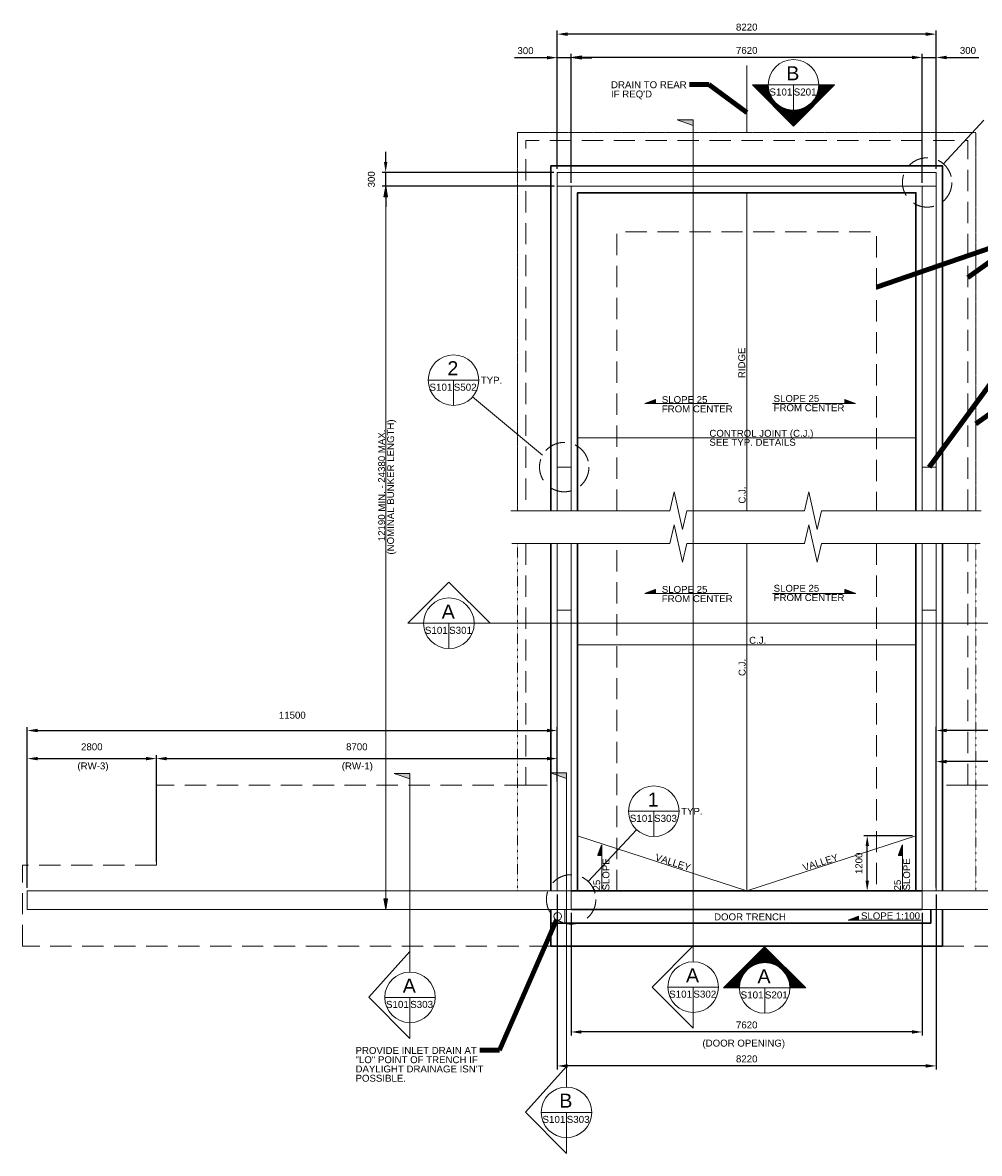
# Model space of a CAD drawing. Header units: inches. Extents: x -11669 to 46102, y -3394 to 33920.
# Tile 1 of 3: x -11669 to 9091, y -3394 to 21144. Entities that reach past the tile are written whole.
import ezdxf

# ---------------------------------------------------------------- set-up
doc = ezdxf.new("R2010")
doc.units = ezdxf.units.IN
doc.header["$MEASUREMENT"] = 0
for name, pattern in [('( Divide )', [1.25, 0.5, -0.25, 0, -0.25, 0, -0.25]), ('( Phantom )', [2.5, 1.25, -0.25, 0.25, -0.25, 0.25, -0.25]), ('DGN3', [693.243468, 462.162312, -231.081156])]:
    doc.linetypes.add(name, pattern=pattern)
for name, color, linetype, lineweight in [('G-ANNO-DIM', 1, 'Continuous', 0), ('G-ANNO-TEXT', 7, 'Continuous', 0), ('S-WALL-LOAD', 3, 'Continuous', 13)]:
    doc.layers.add(name, color=color, linetype=linetype, lineweight=lineweight)
for name, color, linetype, lineweight, true_color in [('S-FNDN-FTNG', 7, 'Continuous', 13, 0x5a4800), ('S-FNDN-PEDS', 7, 'Continuous', 30, 0x5a4800), ('S-JNTS-CTLJ', 7, 'Continuous', 13, 0x00f0f0), ('S-SLAB-EDGE', 7, 'Continuous', 30, 0x5a4800)]:
    doc.layers.add(name, color=color, linetype=linetype, lineweight=lineweight, true_color=true_color)
doc.styles.add('1 50', font='arial.ttf', dxfattribs={"height": 150})
doc.styles.get("Standard").update_dxf_attribs({"font": 'txt.shx'})
doc.styles.add('StyleArial', font='arial.ttf')
doc.styles.add('TITLE20', font='simplex.shx', dxfattribs={"height": 127000})
doc.dimstyles.new('1 50', dxfattribs={"dimtxt": 150, "dimasz": 225, "dimexe": 75, "dimexo": 75, "dimgap": 75, "dimtad": 1, "dimdec": 0, "dimzin": 11, "dimdsep": 46, "dimtxsty": '1 50', "dimsah": 1, "dimcen": 0, "dimadec": 4, "dimazin": 3, "dimtfac": 1, "dimtdec": 0, "dimtofl": 0, "dimtmove": 0, "dimatfit": 3, "dimfxl": 1, "dimtolj": 1, "dimtzin": 0, "dimarcsym": 0})
doc.dimstyles.get("Standard").update_dxf_attribs({"dimtxt": 0.18, "dimasz": 0.18, "dimexe": 0.18, "dimexo": 0.0625, "dimgap": 0.09, "dimtad": 0, "dimtih": 1, "dimtoh": 1, "dimdec": 4, "dimzin": 0, "dimdsep": 46, "dimtxsty": 'Standard', "dimcen": 0.09, "dimadec": 0, "dimazin": 0, "dimtfac": 1, "dimtdec": 4, "dimtofl": 0, "dimtmove": 0, "dimatfit": 3, "dimfxl": 1, "dimtolj": 1, "dimtzin": 0, "dimarcsym": 0})

# ---------------------------------------------------------------- blocks, each defined once
blk = doc.blocks.new('*D12')
at = {"layer": 'Defpoints', "color": 0, "transparency": 16777216}
for p in [(233, 20388), (233, 17593), (7853, 17593)]:
    blk.add_point(p, dxfattribs=at)
at = {"layer": 'G-ANNO-DIM', "color": 0, "lineweight": -2, "transparency": 16777216}
for p, q in [((233, 17668), (233, 20463)), ((7628, 20388), (458, 20388)), ((7853, 17668), (7853, 20463))]:
    blk.add_line(p, q, dxfattribs=at)
at = {"layer": 'G-ANNO-DIM', "color": 0, "transparency": 16777216}
for points in [[(458, 20425), (458, 20350), (233, 20388)], [(7628, 20425), (7628, 20350), (7853, 20388)]]:
    blk.add_solid(points, dxfattribs=at)
at = {"layer": 'G-ANNO-DIM', "color": 0, "transparency": 16777216, "insert": (4043, 20540), "char_height": 150, "attachment_point": 5, "style": '1 50'}
blk.add_mtext('\\A1;7620', dxfattribs=at)
blk = doc.blocks.new('*D13')
at = {"layer": 'Defpoints', "color": 0, "transparency": 16777216}
for p in [(-67, 20894), (-67, 17893), (8153, 17893)]:
    blk.add_point(p, dxfattribs=at)
at = {"layer": 'G-ANNO-DIM', "color": 0, "lineweight": -2, "transparency": 16777216}
for p, q in [((-67, 17968), (-67, 20969)), ((7928, 20894), (158, 20894)), ((8153, 17968), (8153, 20969))]:
    blk.add_line(p, q, dxfattribs=at)
at = {"layer": 'G-ANNO-DIM', "color": 0, "transparency": 16777216}
for points in [[(158, 20931), (158, 20856), (-67, 20894)], [(7928, 20931), (7928, 20856), (8153, 20894)]]:
    blk.add_solid(points, dxfattribs=at)
at = {"layer": 'G-ANNO-DIM', "color": 0, "transparency": 16777216, "insert": (4043, 21045), "char_height": 150, "attachment_point": 5, "style": '1 50'}
blk.add_mtext('\\A1;8220', dxfattribs=at)
blk = doc.blocks.new('*D14')
at = {"layer": 'Defpoints', "color": 0, "transparency": 16777216}
for p in [(8153, 5784), (8153, 5108), (19653, 2300)]:
    blk.add_point(p, dxfattribs=at)
at = {"layer": 'G-ANNO-DIM', "color": 0, "lineweight": -2, "transparency": 16777216}
for p, q in [((8153, 5183), (8153, 5859)), ((19428, 5784), (8378, 5784)), ((19653, 2375), (19653, 5859))]:
    blk.add_line(p, q, dxfattribs=at)
at = {"layer": 'G-ANNO-DIM', "color": 0, "transparency": 16777216}
for points in [[(8378, 5821), (8378, 5746), (8153, 5784)], [(19428, 5821), (19428, 5746), (19653, 5784)]]:
    blk.add_solid(points, dxfattribs=at)
at = {"layer": 'G-ANNO-DIM', "color": 0, "transparency": 16777216, "insert": (13903, 5935), "char_height": 150, "attachment_point": 5, "style": '1 50'}
blk.add_mtext('\\A1;11500', dxfattribs=at)
blk = doc.blocks.new('*D15')
at = {"layer": 'Defpoints', "color": 0, "transparency": 16777216}
for p in [(-67, 5782), (-67, 5184), (-11567, 2300)]:
    blk.add_point(p, dxfattribs=at)
at = {"layer": 'G-ANNO-DIM', "color": 0, "lineweight": -2, "transparency": 16777216}
for p, q in [((-11567, 2375), (-11567, 5857)), ((-11342, 5782), (-292, 5782)), ((-67, 5259), (-67, 5857))]:
    blk.add_line(p, q, dxfattribs=at)
at = {"layer": 'G-ANNO-DIM', "color": 0, "transparency": 16777216}
for points in [[(-11342, 5820), (-11342, 5745), (-11567, 5782)], [(-292, 5820), (-292, 5745), (-67, 5782)]]:
    blk.add_solid(points, dxfattribs=at)
at = {"layer": 'G-ANNO-DIM', "color": 0, "transparency": 16777216, "insert": (-5817, 6114), "char_height": 150, "attachment_point": 5, "style": '1 50'}
blk.add_mtext('\\A1;11500', dxfattribs=at)
blk = doc.blocks.new('*D18')
at = {"layer": 'Defpoints', "color": 0, "transparency": 16777216}
for p in [(-67, 2300), (8153, 2300), (-67, -1496)]:
    blk.add_point(p, dxfattribs=at)
at = {"layer": 'G-ANNO-DIM', "color": 0, "lineweight": -2, "transparency": 16777216}
for p, q in [((-67, 2225), (-67, -1571)), ((8153, 2225), (8153, -1571)), ((7928, -1496), (158, -1496))]:
    blk.add_line(p, q, dxfattribs=at)
at = {"layer": 'G-ANNO-DIM', "color": 0, "transparency": 16777216}
for points in [[(158, -1458), (158, -1533), (-67, -1496)], [(7928, -1458), (7928, -1533), (8153, -1496)]]:
    blk.add_solid(points, dxfattribs=at)
at = {"layer": 'G-ANNO-DIM', "color": 0, "transparency": 16777216, "insert": (4043, -1344), "char_height": 150, "attachment_point": 5, "style": '1 50'}
blk.add_mtext('\\A1;8220', dxfattribs=at)
blk = doc.blocks.new('*D19')
at = {"layer": 'Defpoints', "color": 0, "transparency": 16777216}
for p in [(-67, 20383), (-67, 17893), (233, 17593)]:
    blk.add_point(p, dxfattribs=at)
at = {"layer": 'G-ANNO-DIM', "color": 0, "lineweight": -2, "transparency": 16777216}
for p, q in [((-292, 20383), (-998, 20383)), ((-67, 17968), (-67, 20458)), ((233, 20383), (-67, 20383)), ((233, 17668), (233, 20458)), ((458, 20383), (683, 20383))]:
    blk.add_line(p, q, dxfattribs=at)
at = {"layer": 'G-ANNO-DIM', "color": 0, "transparency": 16777216}
for points in [[(-292, 20420), (-292, 20345), (-67, 20383)], [(458, 20420), (458, 20345), (233, 20383)]]:
    blk.add_solid(points, dxfattribs=at)
at = {"layer": 'G-ANNO-DIM', "color": 0, "transparency": 16777216, "insert": (-757, 20535), "char_height": 150, "attachment_point": 5, "style": '1 50'}
blk.add_mtext('\\A1;300', dxfattribs=at)
blk = doc.blocks.new('*D20')
at = {"layer": 'Defpoints', "color": 0, "transparency": 16777216}
for p in [(8153, 20388), (8153, 17893), (7853, 17593)]:
    blk.add_point(p, dxfattribs=at)
at = {"layer": 'G-ANNO-DIM', "color": 0, "lineweight": -2, "transparency": 16777216}
for p, q in [((7628, 20388), (7403, 20388)), ((7853, 17668), (7853, 20463)), ((7853, 20388), (8153, 20388)), ((8153, 17968), (8153, 20463)), ((8378, 20388), (9083, 20388))]:
    blk.add_line(p, q, dxfattribs=at)
at = {"layer": 'G-ANNO-DIM', "color": 0, "transparency": 16777216}
for points in [[(7628, 20425), (7628, 20350), (7853, 20388)], [(8378, 20425), (8378, 20350), (8153, 20388)]]:
    blk.add_solid(points, dxfattribs=at)
at = {"layer": 'G-ANNO-DIM', "color": 0, "transparency": 16777216, "insert": (8843, 20540), "char_height": 150, "attachment_point": 5, "style": '1 50'}
blk.add_mtext('\\A1;300', dxfattribs=at)
blk = doc.blocks.new('*D21')
at = {"layer": 'Defpoints', "color": 0, "transparency": 16777216}
for p in [(8153, 5108), (12832, 4600), (8153, 2300)]:
    blk.add_point(p, dxfattribs=at)
at = {"layer": 'G-ANNO-DIM', "color": 0, "lineweight": -2, "transparency": 16777216}
for p, q in [((8153, 2375), (8153, 5183)), ((12832, 4675), (12832, 5183)), ((12607, 5108), (8378, 5108))]:
    blk.add_line(p, q, dxfattribs=at)
at = {"layer": 'G-ANNO-DIM', "color": 0, "transparency": 16777216}
for points in [[(8378, 5145), (8378, 5070), (8153, 5108)], [(12607, 5145), (12607, 5070), (12832, 5108)]]:
    blk.add_solid(points, dxfattribs=at)
at = {"layer": 'G-ANNO-DIM', "color": 0, "transparency": 16777216, "insert": (10492, 5259), "char_height": 150, "attachment_point": 5, "style": '1 50'}
blk.add_mtext('\\A1;4680', dxfattribs=at)
blk = doc.blocks.new('*D27')
at = {"layer": 'Defpoints', "color": 0, "transparency": 16777216}
for p in [(233, 1901), (7853, 1901), (233, -759)]:
    blk.add_point(p, dxfattribs=at)
at = {"layer": 'G-ANNO-DIM', "color": 0, "lineweight": -2, "transparency": 16777216}
for p, q in [((233, 1826), (233, -834)), ((7853, 1826), (7853, -834)), ((7628, -759), (458, -759))]:
    blk.add_line(p, q, dxfattribs=at)
at = {"layer": 'G-ANNO-DIM', "color": 0, "transparency": 16777216}
for points in [[(458, -721), (458, -796), (233, -759)], [(7628, -721), (7628, -796), (7853, -759)]]:
    blk.add_solid(points, dxfattribs=at)
at = {"layer": 'G-ANNO-DIM', "color": 0, "transparency": 16777216, "insert": (4043, -607), "char_height": 150, "attachment_point": 5, "style": '1 50'}
blk.add_mtext('\\A1;7620', dxfattribs=at)
blk = doc.blocks.new('*D28')
at = {"layer": 'Defpoints', "color": 0, "transparency": 16777216}
for p in [(-67, 5173), (-67, 4600), (-8767, 2860)]:
    blk.add_point(p, dxfattribs=at)
at = {"layer": 'G-ANNO-DIM', "color": 0, "lineweight": -2, "transparency": 16777216}
for p, q in [((-8767, 2935), (-8767, 5248)), ((-8542, 5173), (-292, 5173)), ((-67, 4675), (-67, 5248))]:
    blk.add_line(p, q, dxfattribs=at)
at = {"layer": 'G-ANNO-DIM', "color": 0, "transparency": 16777216}
for points in [[(-8542, 5210), (-8542, 5135), (-8767, 5173)], [(-292, 5210), (-292, 5135), (-67, 5173)]]:
    blk.add_solid(points, dxfattribs=at)
at = {"layer": 'G-ANNO-DIM', "color": 0, "transparency": 16777216, "insert": (-4417, 5428), "char_height": 150, "attachment_point": 5, "style": 'StyleArial'}
blk.add_mtext('\\A1;8700', dxfattribs=at)
blk = doc.blocks.new('*D29')
at = {"layer": 'Defpoints', "color": 0, "transparency": 16777216}
for p in [(-8767, 5173), (-8767, 2860), (-11567, 2300)]:
    blk.add_point(p, dxfattribs=at)
at = {"layer": 'G-ANNO-DIM', "color": 0, "lineweight": -2, "transparency": 16777216}
for p, q in [((-11567, 2375), (-11567, 5248)), ((-11342, 5173), (-8992, 5173)), ((-8767, 2935), (-8767, 5248))]:
    blk.add_line(p, q, dxfattribs=at)
at = {"layer": 'G-ANNO-DIM', "color": 0, "transparency": 16777216}
for points in [[(-11342, 5210), (-11342, 5135), (-11567, 5173)], [(-8992, 5210), (-8992, 5135), (-8767, 5173)]]:
    blk.add_solid(points, dxfattribs=at)
at = {"layer": 'G-ANNO-DIM', "color": 0, "transparency": 16777216, "insert": (-10167, 5428), "char_height": 150, "attachment_point": 5, "style": 'StyleArial'}
blk.add_mtext('\\A1;2800', dxfattribs=at)
blk = doc.blocks.new('*D30')
at = {"layer": 'Defpoints', "color": 0, "transparency": 16777216}
for p in [(-3791, 17893), (-67, 17893), (-67, 17593)]:
    blk.add_point(p, dxfattribs=at)
at = {"layer": 'G-ANNO-DIM', "color": 0, "lineweight": -2, "transparency": 16777216}
for p, q in [((-3791, 18118), (-3791, 18343)), ((-142, 17893), (-3866, 17893)), ((-3791, 17593), (-3791, 17893)), ((-142, 17593), (-3866, 17593)), ((-3791, 17368), (-3791, 17143))]:
    blk.add_line(p, q, dxfattribs=at)
at = {"layer": 'G-ANNO-DIM', "color": 0, "transparency": 16777216}
for points in [[(-3829, 18118), (-3754, 18118), (-3791, 17893)], [(-3829, 17368), (-3754, 17368), (-3791, 17593)]]:
    blk.add_solid(points, dxfattribs=at)
at = {"layer": 'G-ANNO-DIM', "color": 0, "transparency": 16777216, "insert": (-4101, 17743), "char_height": 150, "attachment_point": 5, "rotation": 90, "style": 'StyleArial'}
blk.add_mtext('\\A1;300', dxfattribs=at)
blk = doc.blocks.new('*D31')
at = {"layer": 'Defpoints', "color": 0, "transparency": 16777216}
for p in [(6658, 3500), (7713, 3500), (7713, 2300)]:
    blk.add_point(p, dxfattribs=at)
at = {"layer": 'G-ANNO-DIM', "color": 0, "lineweight": -2, "transparency": 16777216}
for p, q in [((7638, 3500), (6583, 3500)), ((6658, 2525), (6658, 3275)), ((7638, 2300), (6583, 2300))]:
    blk.add_line(p, q, dxfattribs=at)
at = {"layer": 'G-ANNO-DIM', "color": 0, "transparency": 16777216}
for points in [[(6621, 3275), (6696, 3275), (6658, 3500)], [(6621, 2525), (6696, 2525), (6658, 2300)]]:
    blk.add_solid(points, dxfattribs=at)
at = {"layer": 'G-ANNO-DIM', "color": 0, "transparency": 16777216, "insert": (6478, 2900), "char_height": 150, "attachment_point": 5, "rotation": 90, "style": '1 50'}
blk.add_mtext('\\A1;1200', dxfattribs=at)

msp = doc.modelspace()

# ---------------------------------------------------------------- hatches: boundary and pattern name
at = {"layer": 'G-ANNO-DIM', "linetype": 'Continuous', "extrusion": (0, 0, -1)}
for points in [[(-461.5, 20349.8), (-232.9, 20387.9), (-461.5, 20426)], [(3829.3, 17364.4), (3791.2, 17593), (3753.1, 17364.4)], [(3753.1, 2129.2), (3791.2, 1900.6), (3829.3, 2129.2)]]:
    msp.add_hatch(color=256, dxfattribs=at).paths.add_polyline_path(points)
at = {"layer": 'G-ANNO-TEXT', "extrusion": (0, 0, -1)}
h = msp.add_hatch(dxfattribs=at)
h.set_pattern_fill('USER', color=256, angle=45, style=0, pattern_type=0)
h.set_pattern_definition([(45, (-4486.2754, 18113.0049), (-0.7071068, 0.7071068), [])])
edge = h.paths.add_edge_path()
edge.add_arc((-5057.5, 19791.1), 549, -180, 0, ccw=False)
edge.add_line((-5606.5, 19791.1), (-5948.1, 19791.1))
edge.add_line((-5948.1, 19791.1), (-5056.7, 18898.8))
edge.add_line((-5056.7, 18898.8), (-4165.2, 19791.1))
edge.add_line((-4165.2, 19791.1), (-4508.5, 19791.1))
at = {"layer": 'G-ANNO-TEXT', "linetype": 'Continuous'}
for points in [[(2881.5, 19030.7), (2537.4, 19030.7), (2881.5, 18909.6)], [(-3263.6, 4852.8), (-3607.8, 4852.8), (-3263.6, 4731.7)], [(132.6, 4862.5), (-211.6, 4862.5), (132.6, 4741.4)]]:
    msp.add_hatch(color=7, dxfattribs=at).paths.add_polyline_path(points)
at = {"layer": 'G-ANNO-TEXT', "extrusion": (0, 0, -1)}
h = msp.add_hatch(dxfattribs=at)
h.set_pattern_fill('USER', color=256, angle=45, style=0, pattern_type=0)
h.set_pattern_definition([(45, (-1716.0282, 12802.0757), (-0.7071068, 0.7071068), [])])
h.paths.add_polyline_path([(-1834.6, 12877.2), (-2063.2, 12964.1), (-2063.2, 12877.2)])
at = {"layer": 'G-ANNO-TEXT'}
h = msp.add_hatch(dxfattribs=at)
h.set_pattern_fill('USER', color=256, angle=45, style=0, pattern_type=0)
h.set_pattern_definition([(45, (6292.5418, 12802.0757), (-0.707107, 0.707107), [])])
h.paths.add_polyline_path([(6402.6, 12877.2), (6174, 12964.1), (6174, 12877.2)])
at = {"layer": 'G-ANNO-TEXT', "extrusion": (0, 0, -1)}
h = msp.add_hatch(dxfattribs=at)
h.set_pattern_fill('USER', color=256, angle=45, style=0, pattern_type=0)
h.set_pattern_definition([(45, (-1716.0282, 8683.7797), (-0.7071068, 0.7071068), [])])
h.paths.add_polyline_path([(-1834.6, 8758.9), (-2063.2, 8845.8), (-2063.2, 8758.9)])
at = {"layer": 'G-ANNO-TEXT'}
h = msp.add_hatch(dxfattribs=at)
h.set_pattern_fill('USER', color=256, angle=45, style=0, pattern_type=0)
h.set_pattern_definition([(45, (6292.5418, 8683.7797), (-0.707107, 0.707107), [])])
h.paths.add_polyline_path([(6402.6, 8758.9), (6174, 8845.8), (6174, 8758.9)])
h = msp.add_hatch(dxfattribs=at)
h.set_pattern_fill('USER', color=256, angle=45, style=0, pattern_type=0)
h.set_pattern_definition([(45, (886.0153, 3192.0638), (-0.707107, 0.707107), [])])
h.paths.add_polyline_path([(897.8, 3302.1), (810.9, 3073.5), (897.8, 3073.5)])
h = msp.add_hatch(dxfattribs=at)
h.set_pattern_fill('USER', color=256, angle=45, style=0, pattern_type=0)
h.set_pattern_definition([(45, (7410.2883, 3192.0638), (-0.707107, 0.707107), [])])
h.paths.add_polyline_path([(7422.1, 3302.1), (7335.2, 3073.5), (7422.1, 3073.5)])
at = {"layer": 'G-ANNO-TEXT', "extrusion": (0, 0, -1)}
h = msp.add_hatch(dxfattribs=at)
h.set_pattern_fill('USER', color=256, angle=45, style=0, pattern_type=0)
h.set_pattern_definition([(45, (-6123.3652, 1592.1037), (-0.7071068, 0.7071068), [])])
h.paths.add_polyline_path([(-6241.9, 1667.2), (-6470.5, 1754.1), (-6470.5, 1667.2)])
at = {"layer": 'G-ANNO-TEXT'}
h = msp.add_hatch(dxfattribs=at)
h.set_pattern_fill('USER', color=256, angle=45, style=0, pattern_type=0)
h.set_pattern_definition([(45, (3861.5214, 982.9741), (-0.7071068, 0.7071068), [])])
edge = h.paths.add_edge_path()
edge.add_arc((4432.7, 197.2), 549, 0, 180, ccw=False)
edge.add_line((4981.7, 197.2), (5323.4, 197.2))
edge.add_line((5323.4, 197.2), (4431.9, 1089.5))
edge.add_line((4431.9, 1089.5), (3540.4, 197.2))
edge.add_line((3540.4, 197.2), (3883.7, 197.2))

# ---------------------------------------------------------------- linework, layer by layer
at = {"layer": 'G-ANNO-DIM'}
for p, q in [((232.9, 17669.2), (232.9, 20464.1)), ((537.7, 20387.9), (232.9, 20387.9)), ((-3791.2, 1900.6), (-3791.2, 17593)), ((-3791.2, 17593), (-131.3, 17593)), ((-11567.1, 2372.4), (-11567.1, 5183.7)), ((-66.9, 2372.4), (-66.9, 5183.7)), ((-4689.6, 1900.6), (-4180.4, 1900.6)), ((-206.6, 1600.6), (-206.6, 1900.6)), ((93.4, 1600.6), (93.4, 1900.6))]:
    msp.add_line(p, q, dxfattribs=at)
at = {"layer": 'G-ANNO-DIM', "extrusion": (0, 0, -1), "flags": 128}
for points in [[(-461.5, 20349.8), (-232.9, 20387.9), (-461.5, 20426), (-461.5, 20349.8)], [(3829.3, 17364.4), (3791.2, 17593), (3753.1, 17364.4), (3829.3, 17364.4)], [(3753.1, 2129.2), (3791.2, 1900.6), (3829.3, 2129.2), (3753.1, 2129.2)]]:
    msp.add_lwpolyline(points, dxfattribs=at)
at = {"layer": 'G-ANNO-DIM'}
msp.add_circle((-56.6, 1750.6), 82.5, dxfattribs=at)
at = {"layer": 'G-ANNO-DIM', "extrusion": (0, 0, -1)}
for centre, start, end in [((67.1, 1600.6), 90, 180), ((67.1, 1300.6), 180, 270)]:
    msp.add_arc(centre, 0.001, start, end, dxfattribs=at)
at = {"layer": 'G-ANNO-DIM'}
msp.add_arc((232.9, 1300.6), 0.001, 270, 0, dxfattribs=at)
at = {"layer": 'G-ANNO-TEXT'}
for p, q in [((4508.5, 19791.1), (4165.2, 19791.1)), ((4508.5, 19791.1), (5606.5, 19791.1)), ((5057.5, 19242.1), (5057.5, 19791.1)), ((5604.8, 19791.1), (5948.1, 19791.1)), ((8304.5, 18070), (9186.6, 19025)), ((4042.9, 17453.3), (4042.9, 10552.2)), ((-2867.8, 13385.1), (-1769.7, 13385.1)), ((-2318.8, 13385.1), (-2318.8, 12836.1)), ((-385.5, 11758.5), (-1906.8, 13022.2)), ((1834.6, 12877.2), (3637.9, 12877.2)), ((6402.6, 12877.2), (4599.3, 12877.2)), ((372.6, 12132), (7713.3, 12132)), ((232.9, 11498.4), (-66.9, 11498.4)), ((8152.7, 11498.4), (7852.9, 11498.4)), ((4042.9, 9840.8), (4042.9, 2300.2)), ((1834.6, 8758.9), (3637.9, 8758.9)), ((6402.6, 8758.9), (4599.3, 8758.9)), ((232.9, 8391.5), (-66.9, 8391.5)), ((8152.7, 8391.5), (7852.9, 8391.5)), ((-2418.7, 7560.8), (-2418.7, 8109.8)), ((372.6, 7642.9), (7713.2, 7642.9)), ((1479.2, 4030.1), (2577.3, 4030.1)), ((2028.2, 4030.1), (2028.2, 3481.1)), ((372.6, 3500.2), (4042.9, 2300.2)), ((601.6, 2507.3), (1652.9, 3629.4)), ((7713.2, 3500.2), (4042.9, 2300.2)), ((897.8, 3302.1), (897.8, 2332)), ((7422.1, 3302.1), (7422.1, 2332)), ((6241.9, 1667.2), (7820.9, 1667.2)), ((3540.4, 197.2), (4431.9, 1089.5)), ((5323.4, 197.2), (4431.9, 1089.5)), ((2332.5, 215.6), (3430.5, 215.6)), ((2881.5, 215.6), (2881.5, -333.5)), ((3883.7, 197.2), (4981.7, 197.2)), ((4432.7, -351.8), (4432.7, 197.2)), ((4980.1, 197.2), (5323.4, 197.2)), ((-3812.6, -7.6), (-2714.6, -7.6)), ((-3263.6, -7.6), (-3263.6, -556.6)), ((-416.4, -2502.9), (681.6, -2502.9)), ((132.6, -2502.9), (132.6, -3051.9))]:
    msp.add_line(p, q, dxfattribs=at)
at = {"layer": 'G-ANNO-TEXT', "color": 7, "linetype": 'Continuous', "lineweight": 0}
for p, q in [((2881.5, 764.6), (2881.5, 19030.7)), ((-2967.7, 8109.8), (9940.8, 8109.8)), ((-3263.6, 541.4), (-3263.6, 4852.8)), ((132.6, -1750.2), (132.6, 4741.4))]:
    msp.add_line(p, q, dxfattribs=at)
at = {"layer": 'G-ANNO-TEXT', "linetype": 'DGN3'}
for p, q in [((-752.7, 4599.8), (-66.9, 4599.8)), ((8838.5, 4599.8), (8152.7, 4599.8))]:
    msp.add_line(p, q, dxfattribs=at)
at = {"layer": 'G-ANNO-TEXT', "extrusion": (0, 0, -1), "flags": 128}
msp.add_lwpolyline([(-4508.5, 19791.1, -1), (-5606.5, 19791.1), (-5948.1, 19791.1), (-5056.7, 18898.8), (-4165.2, 19791.1), (-4508.5, 19791.1)], format="xyb", dxfattribs=at)
at = {"layer": 'G-ANNO-TEXT', "color": 7, "linetype": 'Continuous', "lineweight": 13, "flags": 128}
for points in [[(2881.5, 19030.7), (2537.4, 19030.7), (2881.5, 18909.6), (2881.5, 19030.7)], [(-3263.6, 4852.8), (-3607.8, 4852.8), (-3263.6, 4731.7), (-3263.6, 4852.8)], [(132.6, 4862.5), (-211.6, 4862.5), (132.6, 4741.4), (132.6, 4862.5)]]:
    msp.add_lwpolyline(points, dxfattribs=at)
at = {"layer": 'G-ANNO-TEXT', "flags": 128}
for points in [[(2063.2, 12877.2), (2063.2, 12964.1), (1834.6, 12877.2)], [(6402.6, 12877.2), (6174, 12964.1), (6174, 12877.2), (6402.6, 12877.2)], [(-1075.6, 10552.2), (1854.6, 10552.2), (2374, 10552.2), (2466.4, 10958.5), (2651, 10145.8), (2743.4, 10552.2), (4591.5, 10552.2)], [(4591.5, 10552.2), (4776.2, 10552.2), (5295.6, 10552.2), (5388, 10958.5), (5572.7, 10145.8), (5665, 10552.2), (9132.7, 10552.2)], [(-1050.2, 9840.8), (1854.6, 9840.8), (2374, 9840.8), (2466.4, 10247.1), (2651, 9434.4), (2743.4, 9840.8), (4591.5, 9840.8)], [(4591.5, 9840.8), (4776.2, 9840.8), (5295.6, 9840.8), (5388, 10247.1), (5572.7, 9434.4), (5665, 9840.8), (9107.3, 9840.8)], [(2063.2, 8758.9), (2063.2, 8845.8), (1834.6, 8758.9)], [(6402.6, 8758.9), (6174, 8845.8), (6174, 8758.9), (6402.6, 8758.9)], [(897.8, 3302.1), (810.9, 3073.5), (897.8, 3073.5), (897.8, 3302.1)], [(7422.1, 3302.1), (7335.2, 3073.5), (7422.1, 3073.5), (7422.1, 3302.1)]]:
    msp.add_lwpolyline(points, dxfattribs=at)
at = {"layer": 'G-ANNO-TEXT', "extrusion": (0, 0, -1), "flags": 128}
for points in [[(-1834.6, 12877.2), (-2063.2, 12964.1), (-2063.2, 12877.2), (-1834.6, 12877.2)], [(-6174, 12877.2), (-6174, 12964.1), (-6402.6, 12877.2)], [(-1834.6, 8758.9), (-2063.2, 8845.8), (-2063.2, 8758.9), (-1834.6, 8758.9)], [(-6174, 8758.9), (-6174, 8845.8), (-6402.6, 8758.9)], [(-897.8, 3073.5), (-810.9, 3073.5), (-897.8, 3302.1)], [(-7422.1, 3073.5), (-7335.2, 3073.5), (-7422.1, 3302.1)], [(-6241.9, 1667.2), (-6470.5, 1754.1), (-6470.5, 1667.2), (-6241.9, 1667.2)]]:
    msp.add_lwpolyline(points, dxfattribs=at)
at = {"layer": 'G-ANNO-TEXT', "flags": 128}
for points in [[(-1869.6, 8109.8), (-1521.4, 8109.8), (-2417.8, 9002.1), (-3309.3, 8109.8), (-2967.7, 8109.8, -1), (-1869.6, 8109.8, -1)], [(-3263.6, 541.4), (-3263.6, 984.7), (-4155.9, -6.8), (-3263.6, -898.3), (-3263.6, -556.6, -1), (-3263.6, 541.4, -1)], [(2881.5, 764.6), (2881.5, 1107.9), (1989.2, 216.4), (2881.5, -675.1), (2881.5, -333.5, -1), (2881.5, 764.6, -1)], [(3883.7, 197.2, -1), (4981.7, 197.2), (5323.4, 197.2), (4431.9, 1089.5), (3540.4, 197.2), (3883.7, 197.2)], [(132.6, -1953.9), (132.6, -1510.6), (-759.7, -2502.1), (132.6, -3393.5), (132.6, -3051.9, -1), (132.6, -1953.9, -1)]]:
    msp.add_lwpolyline(points, format="xyb", dxfattribs=at)
at = {"layer": 'G-ANNO-TEXT'}
for centre in [(5057.5, 19791.1), (-2418.7, 8109.8), (4432.7, 197.2)]:
    msp.add_circle(centre, 549, dxfattribs=at)
at = {"layer": 'G-ANNO-TEXT', "linetype": 'DGN3'}
for centre in [(7957.8, 17675.2), (83, 11498.4), (232.9, 2118.4)]:
    msp.add_circle(centre, 535.9, dxfattribs=at)
at = {"layer": 'G-ANNO-TEXT', "extrusion": (0, 0, -1)}
for centre in [(2318.8, 13385.1), (-2028.2, 4030.1), (-2881.5, 215.6), (3263.6, -7.6), (-132.6, -2502.9)]:
    msp.add_circle(centre, 549, dxfattribs=at)
at = {"layer": 'S-FNDN-FTNG', "linetype": 'DGN3'}
for p, q in [((-752.7, 4599.8), (-8767.3, 4599.8)), ((8838.5, 4599.8), (12832.3, 4599.8)), ((-11668.7, 1100.8), (-11668.7, 2860)), ((-8767.3, 2860), (-11668.7, 2860)), ((-206.6, 1100.8), (-11668.7, 1100.8)), ((8292.4, 1100.8), (19754.5, 1100.8))]:
    msp.add_line(p, q, dxfattribs=at)
at = {"layer": 'S-FNDN-FTNG'}
msp.add_line((-8767.3, 4599.8), (-8767.3, 2860), dxfattribs=at)
at = {"layer": 'S-FNDN-FTNG', "linetype": 'DGN3', "flags": 128}
msp.add_lwpolyline([(8838.5, 10552.2), (8838.5, 18583.6), (-752.7, 18583.6), (-752.7, 10552.2)], dxfattribs=at)
at = {"layer": 'S-FNDN-FTNG', "linetype": 'DGN3', "extrusion": (0, 0, -1), "flags": 128}
msp.add_lwpolyline([(-1223.5, 10552.2), (-1223.5, 16602.4), (-6862.3, 16602.4), (-6862.3, 10552.2)], dxfattribs=at)
at = {"layer": 'S-FNDN-FTNG', "linetype": 'DGN3'}
for points in [[(-752.7, 9840.8), (-752.7, 4599.8)], [(1223.5, 2300.2), (1223.5, 9840.8)], [(6862.3, 9840.8), (6862.3, 2300.2)], [(8838.5, 4599.8), (8838.5, 9840.8)]]:
    msp.add_open_spline(points, degree=1, dxfattribs=at)
at = {"layer": 'S-FNDN-PEDS'}
for p, q in [((232.9, 2300.2), (7713.2, 2300.2)), ((7713.2, 2300.2), (7852.9, 2300.2))]:
    msp.add_line(p, q, dxfattribs=at)
at = {"layer": 'S-FNDN-PEDS', "extrusion": (0, 0, -1), "flags": 128}
msp.add_lwpolyline([(206.6, 10552.2), (206.6, 18032.5), (-8292.4, 18032.5), (-8292.4, 10552.2)], dxfattribs=at)
at = {"layer": 'S-FNDN-PEDS', "flags": 128}
msp.add_lwpolyline([(7713.2, 10552.2), (7713.5, 17453.3), (372.6, 17453.3), (372.6, 10552.2)], dxfattribs=at)
at = {"layer": 'S-FNDN-PEDS'}
for points in [[(-206.6, 2300.2), (-206.6, 9840.8)], [(372.6, 9840.8), (372.6, 2300.2)], [(7713.2, 2300.2), (7713.2, 9840.8)], [(8292.4, 9840.8), (8292.4, 2300.2)]]:
    msp.add_open_spline(points, degree=1, dxfattribs=at)
at = {"layer": 'S-JNTS-CTLJ'}
msp.add_line((4042.9, 18761.4), (4042.9, 20215.2), dxfattribs=at)
at = {"layer": 'S-JNTS-CTLJ', "linetype": '( Phantom )', "extrusion": (0, 0, -1), "flags": 128}
msp.add_lwpolyline([(930.5, 10552.2), (930.5, 18761.4), (-9016.3, 18761.4), (-9016.3, 10552.2)], dxfattribs=at)
at = {"layer": 'S-JNTS-CTLJ', "linetype": '( Divide )'}
for points in [[(-930.5, 2300.2), (-930.5, 9840.8)], [(9016.3, 9840.8), (9016.3, 2300.2)]]:
    msp.add_open_spline(points, degree=1, dxfattribs=at)
at = {"layer": 'S-SLAB-EDGE'}
for p, q in [((-206.6, 1900.6), (-206.6, 1100.8)), ((8038.1, 1600.6), (8038.1, 1900.6)), ((8292.4, 1900.6), (8292.4, 1100.8)), ((-206.6, 1100.8), (8292.4, 1100.8))]:
    msp.add_line(p, q, dxfattribs=at)
for points in [[(7852.9, 1900.6), (232.9, 1900.6)], [(8038.1, 1600.6), (-206.6, 1600.6)]]:
    msp.add_open_spline(points, degree=1, dxfattribs=at)
at = {"layer": 'S-WALL-LOAD'}
for p, q in [((-66.9, 17593), (8152.7, 17593)), ((232.9, 10552.2), (232.9, 17593)), ((7852.9, 17593), (7852.9, 10552.2)), ((232.9, 2296.2), (232.9, 9840.8)), ((7852.9, 9840.8), (7852.9, 2300.2)), ((232.9, 2300.2), (-11567.1, 2300.2)), ((-11567.1, 1900.6), (-11567.1, 2300.2)), ((232.9, 1900.6), (232.9, 2296.2)), ((7852.9, 2300.2), (19652.9, 2300.2)), ((7852.9, 1900.6), (7852.9, 2300.2)), ((232.9, 1900.6), (-11567.1, 1900.6)), ((7852.9, 1900.6), (19652.9, 1900.6))]:
    msp.add_line(p, q, dxfattribs=at)
at = {"layer": 'S-WALL-LOAD', "flags": 128}
msp.add_lwpolyline([(8152.7, 10552.2), (8152.7, 17892.8), (-66.9, 17892.8), (-66.9, 10552.2)], dxfattribs=at)
at = {"layer": 'S-WALL-LOAD'}
for points in [[(-66.9, 9840.8), (-66.9, 2300.2)], [(8152.7, 2300.2), (8152.7, 9840.8)]]:
    msp.add_open_spline(points, degree=1, dxfattribs=at)

# ---------------------------------------------------------------- texts
at = {"layer": 'G-ANNO-DIM', "color": 7, "linetype": 'Continuous', "char_height": 150, "style": '1 50'}
for s, insert, attachment_point, line_spacing_factor in [("DRAIN TO REAR\\PIF REQ'D", (1098.6, 19870.6), 1, 0.8032), ('TYP.', (-1727.5, 13384.5), 4, 0.8032), ('SLOPE 25\\PFROM CENTER', (2200.3, 13037.9), 1, 0.8032), ('SLOPE 25\\PFROM CENTER', (4626.5, 12885.5), 4, 0.8032), ('CONTROL JOINT (C.J.)\\PSEE TYP. DETAILS', (3232.7, 12306.9), 1, 0.78), ('SLOPE 25\\PFROM CENTER', (2200.3, 8919.6), 1, 0.8032), ('SLOPE 25\\PFROM CENTER', (4626.5, 8767.2), 4, 0.8032), ('C.J.', (4094.9, 7815.5), 1, 0.78), ('(RW-3)', (-9804.2, 4991.5), 6, 0.8032), ('(RW-1)', (-4068.6, 4991.5), 6, 0.8032), ('TYP.', (2619.5, 4029.5), 4, 0.8032), ('DOOR TRENCH', (3334.4, 1813.8), 1, 0.78), ('SLOPE 1:100', (6522.4, 1835.8), 1, 0.78), ('(DOOR OPENING)', (3082.7, -925.7), 1, 0.8032), ('PROVIDE INLET DRAIN AT \\P"LO" POINT OF TRENCH IF\\PDAYLIGHT DRAINAGE ISN\'T\\PPOSSIBLE.', (-4445.4, -1085), 1, 0.8032)]:
    msp.add_mtext(s, dxfattribs=dict(at, insert=insert, attachment_point=attachment_point, line_spacing_factor=line_spacing_factor))
for s, insert, attachment_point, rotation, line_spacing_factor in [('RIDGE', (3859.9, 13428.6), 1, 90, 0.78), ('     12190 MIN. - 24380 MAX.\\P(NOMINAL BUNKER LENGTH)', (-3953.5, 9599.8), 1, 90, 0.78), ('C.J.', (3868, 10706.1), 1, 90, 0.78), ('C.J.', (3868, 6965), 1, 90, 0.78), ('VALLEY', (2088.5, 3113), 1, 342.5202, 0.78), ('VALLEY', (5996.4, 3112.7), 3, 17.4798, 0.78), ('25\\PSLOPE', (889.5, 2311.8), 4, 90, 0.8032), ('25\\PSLOPE', (7413.8, 2311.8), 4, 90, 0.8032)]:
    msp.add_mtext(s, dxfattribs=dict(at, insert=insert, attachment_point=attachment_point, rotation=rotation, line_spacing_factor=line_spacing_factor))
at = {"layer": 'G-ANNO-TEXT', "color": 7, "linetype": 'Continuous', "lineweight": 0, "style": 'TITLE20'}
for s, insert, char_height, attachment_point in [('{\\fArial|b0|i0|c0|p34;B}', (5043, 20044.6), 304.8, 5), ('{\\fArial|b0|i0|c0|p34;S101}', (4784.1, 19559.5), 152.4, 8), ('{\\fArial|b0|i0|c0|p34;S201}', (5310.1, 19559.5), 152.4, 8), ('{\\fArial|b0|i0|c0|p34;2}', (-2333.2, 13643.7), 304.8, 5), ('{\\fArial|b0|i0|c0|p34;S101}', (-2592.1, 13153.5), 152.4, 8), ('{\\fArial|b0|i0|c0|p34;S502}', (-2066.2, 13153.5), 152.4, 8), ('{\\fArial|b0|i0|c0|p34;A}', (-2433.1, 8363.3), 304.8, 5), ('{\\fArial|b0|i0|c0|p34;S101}', (-2692, 7878.3), 152.4, 8), ('{\\fArial|b0|i0|c0|p34;S301}', (-2166.1, 7878.3), 152.4, 8), ('{\\fArial|b0|i0|c0|p34;1}', (2013.8, 4283.6), 304.8, 5), ('{\\fArial|b0|i0|c0|p34;S101}', (1754.9, 3798.5), 152.4, 8), ('{\\fArial|b0|i0|c0|p34;S303}', (2280.8, 3798.5), 152.4, 8), ('{\\fArial|b0|i0|c0|p34;A}', (2867.1, 469.1), 304.8, 5), ('{\\fArial|b0|i0|c0|p34;A}', (4418.3, 450.7), 304.8, 5), ('{\\fArial|b0|i0|c0|p34;A}', (-3278, 245.9), 304.8, 5), ('{\\fArial|b0|i0|c0|p34;S101}', (2608.2, -16), 152.4, 8), ('{\\fArial|b0|i0|c0|p34;S302}', (3134.1, -16), 152.4, 8), ('{\\fArial|b0|i0|c0|p34;S101}', (4159.4, -34.4), 152.4, 8), ('{\\fArial|b0|i0|c0|p34;S201}', (4685.3, -34.4), 152.4, 8), ('{\\fArial|b0|i0|c0|p34;S101}', (-3537, -239.2), 152.4, 8), ('{\\fArial|b0|i0|c0|p34;S303}', (-3011, -239.2), 152.4, 8), ('{\\fArial|b0|i0|c0|p34;B}', (118.1, -2249.4), 304.8, 5), ('{\\fArial|b0|i0|c0|p34;S101}', (-140.8, -2734.5), 152.4, 8), ('{\\fArial|b0|i0|c0|p34;S303}', (385.2, -2734.5), 152.4, 8)]:
    msp.add_mtext(s, dxfattribs=dict(at, insert=insert, char_height=char_height, attachment_point=attachment_point))

# ---------------------------------------------------------------- dimensions: what is measured, and where the dimension line sits
at = {"layer": 'G-ANNO-DIM'}
for base, p1, p2, override, picture, middle in [((-66.9, 20893.7), (8152.7, 17892.8), (-66.9, 17892.8), {"dimscale": 1, "dimtxt": 150, "dimasz": 225, "dimexe": 75, "dimexo": 75, "dimgap": 75, "dimtad": 1, "dimjust": 0, "dimtih": 0, "dimtoh": 0, "dimlfac": 1, "dimsah": 1, "dimcen": 0, "dimse1": 0, "dimse2": 0, "dimtol": 0, "dimtfac": 1, "dimtofl": 0, "dimatfit": 3, "dimfrac": 2}, '*D13', (4042.9, 21045.3)), ((-66.9, 20382.9), (232.9, 17593), (-66.9, 17892.8), {"dimscale": 1, "dimtxt": 150, "dimasz": 225, "dimexe": 75, "dimexo": 75, "dimgap": 75, "dimtad": 1, "dimjust": 0, "dimtih": 0, "dimtoh": 0, "dimlfac": 1, "dimsah": 1, "dimcen": 0, "dimse1": 0, "dimse2": 0, "dimtol": 0, "dimtfac": 1, "dimtofl": 1, "dimatfit": 3, "dimfrac": 2}, '*D19', (-757.3, 20534.6)), ((232.9, 20387.9), (7852.9, 17593), (232.9, 17593), {"dimscale": 1, "dimtxt": 150, "dimasz": 225, "dimexe": 75, "dimexo": 75, "dimgap": 75, "dimtad": 1, "dimjust": 0, "dimtih": 0, "dimtoh": 0, "dimlfac": 1, "dimsah": 1, "dimcen": 0, "dimse1": 0, "dimse2": 0, "dimtol": 0, "dimtfac": 1, "dimtofl": 0, "dimatfit": 3, "dimfrac": 2}, '*D12', (4042.9, 20539.5)), ((8152.7, 5783.6), (19652.9, 2300.2), (8152.7, 5107.5), {"dimscale": 1, "dimtxt": 150, "dimasz": 225, "dimexe": 75, "dimexo": 75, "dimgap": 75, "dimtad": 1, "dimjust": 0, "dimtih": 0, "dimtoh": 0, "dimlfac": 1, "dimsah": 1, "dimcen": 0, "dimse1": 0, "dimse2": 0, "dimtol": 0, "dimtfac": 1, "dimtofl": 0, "dimatfit": 3, "dimfrac": 2}, '*D14', (13902.8, 5935.2)), ((8152.7, 5107.5), (12832.3, 4599.8), (8152.7, 2300.2), {"dimscale": 1, "dimtxt": 150, "dimasz": 225, "dimexe": 75, "dimexo": 75, "dimgap": 75, "dimtad": 1, "dimjust": 0, "dimtih": 0, "dimtoh": 0, "dimlfac": 1, "dimsah": 1, "dimcen": 0, "dimse1": 0, "dimse2": 0, "dimtol": 0, "dimtfac": 1, "dimtofl": 0, "dimatfit": 3, "dimfrac": 2}, '*D21', (10492.5, 5259.1)), ((-66.9, -1495.6), (8152.7, 2300.2), (-66.9, 2300.2), {"dimscale": 1, "dimtxt": 150, "dimasz": 225, "dimexe": 75, "dimexo": 75, "dimgap": 75, "dimtad": 1, "dimjust": 0, "dimtih": 0, "dimtoh": 0, "dimlfac": 1, "dimsah": 1, "dimcen": 0, "dimse1": 0, "dimse2": 0, "dimtol": 0, "dimtfac": 1, "dimtofl": 0, "dimatfit": 3, "dimfrac": 2}, '*D18', (4042.9, -1344)), ((232.9, -758.8), (7852.9, 1900.6), (232.9, 1900.6), {"dimscale": 1, "dimtxt": 150, "dimasz": 225, "dimexe": 75, "dimexo": 75, "dimgap": 75, "dimtad": 1, "dimjust": 0, "dimtih": 0, "dimtoh": 0, "dimlfac": 1, "dimsah": 1, "dimcen": 0, "dimse1": 0, "dimse2": 0, "dimtol": 0, "dimtfac": 1, "dimtofl": 0, "dimatfit": 3, "dimfrac": 2}, '*D27', (4042.9, -607.2))]:
    dim = msp.add_linear_dim(base=base, p1=p1, p2=p2, dimstyle='1 50', override=override, dxfattribs=at)
    dim.commit()
    dim.dimension.update_dxf_attribs({"geometry": picture, "text_midpoint": middle})
dim = msp.add_linear_dim(base=(8152.7, 20387.9), p1=(7852.9, 17593), p2=(8152.7, 17892.8), dimstyle='1 50', override={"dimtofl": 1, "dimfrac": 2}, dxfattribs=at)
dim.commit()
dim.dimension.update_dxf_attribs({"geometry": '*D20', "text_midpoint": (8843.1, 20387.9), "dimtype": 160})
for base, p1, p2, angle, dimstyle, override, picture, middle, turn in [((-3791.2, 17892.8), (-66.9, 17593), (-66.9, 17892.8), 90, 'Standard', {"dimtxt": 150, "dimasz": 225, "dimexe": 75, "dimexo": 75, "dimgap": 75, "dimtad": 1, "dimtih": 0, "dimtoh": 0, "dimdec": 0, "dimzin": 11, "dimtxsty": 'StyleArial', "dimsah": 1, "dimcen": 0, "dimtofl": 1, "dimtmove": 2, "dimfrac": 2}, '*D30', (-4100.9, 17742.9), 270), ((6658.5, 3500.2), (7713.2, 2300.2), (7713.2, 3500.2), 270, '1 50', {"dimscale": 1, "dimtxt": 150, "dimasz": 225, "dimexe": 75, "dimexo": 75, "dimgap": 75, "dimtad": 1, "dimjust": 0, "dimtih": 0, "dimtoh": 0, "dimlfac": 1, "dimsah": 1, "dimcen": 0, "dimse1": 0, "dimse2": 0, "dimtol": 0, "dimtfac": 1, "dimtix": 1, "dimtofl": 0, "dimtmove": 2, "dimatfit": 3, "dimfrac": 2}, '*D31', (6478.5, 2900.2), 90)]:
    dim = msp.add_linear_dim(base=base, p1=p1, p2=p2, angle=angle, dimstyle=dimstyle, override=override, dxfattribs=at)
    dim.commit()
    dim.dimension.update_dxf_attribs({"geometry": picture, "text_midpoint": middle, "dimtype": 160, "text_rotation": turn})
for base, p1, p2, dimstyle, override, picture, middle in [((-66.9, 5782.3), (-11567.1, 2300.2), (-66.9, 5183.7), '1 50', {"dimscale": 1, "dimtxt": 150, "dimasz": 225, "dimexe": 75, "dimexo": 75, "dimgap": 75, "dimtad": 1, "dimjust": 0, "dimtih": 0, "dimtoh": 0, "dimlfac": 1, "dimsah": 1, "dimcen": 0, "dimse1": 0, "dimse2": 0, "dimtol": 0, "dimtfac": 1, "dimtofl": 0, "dimtmove": 2, "dimatfit": 3, "dimfrac": 2}, '*D15', (-5817, 6113.8)), ((-8767.3, 5172.7), (-11567.1, 2300.2), (-8767.3, 2860), 'Standard', {"dimtxt": 150, "dimasz": 225, "dimexe": 75, "dimexo": 75, "dimgap": 75, "dimtad": 1, "dimtih": 0, "dimtoh": 0, "dimdec": 0, "dimzin": 11, "dimpost": '<>', "dimtxsty": 'StyleArial', "dimsah": 1, "dimcen": 0, "dimtmove": 2, "dimfrac": 2}, '*D29', (-10167.2, 5427.7)), ((-66.9, 5172.7), (-8767.3, 2860), (-66.9, 4599.8), 'Standard', {"dimtxt": 150, "dimasz": 225, "dimexe": 75, "dimexo": 75, "dimgap": 75, "dimtad": 1, "dimtih": 0, "dimtoh": 0, "dimdec": 0, "dimzin": 11, "dimtxsty": 'StyleArial', "dimsah": 1, "dimcen": 0, "dimtmove": 2, "dimfrac": 2}, '*D28', (-4417.1, 5427.7))]:
    dim = msp.add_linear_dim(base=base, p1=p1, p2=p2, angle=180, dimstyle=dimstyle, override=override, dxfattribs=at)
    dim.commit()
    dim.dimension.update_dxf_attribs({"geometry": picture, "text_midpoint": middle, "dimtype": 160})

# ---------------------------------------------------------------- leaders
at = {"layer": 'G-ANNO-TEXT'}
for points in [[(4042.9, 19190.5), (3222.9, 19804.2), (2799.1, 19804.2)], [(6862.3, 15400.9), (10119.1, 16527.9), (10542.8, 16527.9)], [(8838.5, 15609.6), (10119.1, 16527.9), (10542.8, 16527.9)], [(8002.8, 11498.4), (10131.3, 14399.1), (10555, 14399.1)], [(9016.3, 12435.7), (10119.1, 13230.4), (10542.8, 13230.4)], [(-87.7, 1674.2), (-1324.7, -1154.8), (-1748.5, -1154.8)]]:
    msp.add_leader(points, dimstyle='1 50', override={"dimscale": 1, "dimtxt": 150, "dimasz": 225, "dimgap": 75, "dimtad": 1, "dimclrd": 0, "dimlwd": 65534}, dxfattribs=at)

doc.saveas('drawing.dxf')
